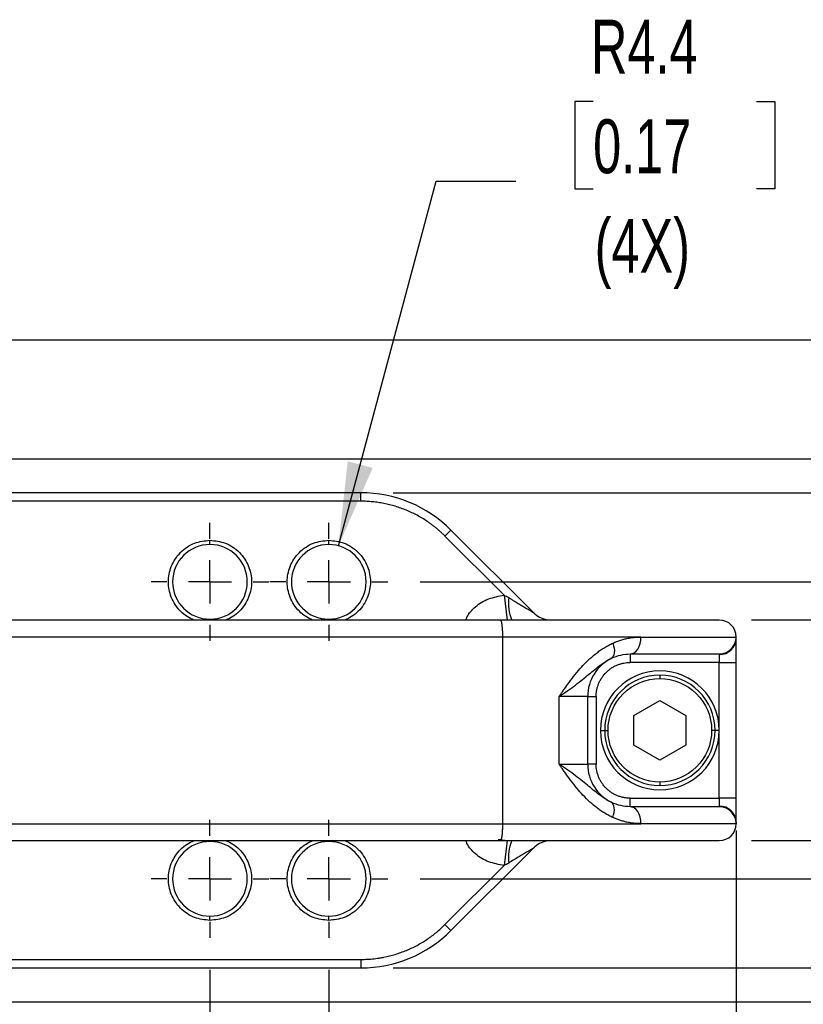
# Model space of a CAD drawing. Header units: millimetres. Extents: x 19 to 819, y 19 to 629.
# Tile 5 of 13: x 412 to 504, y 214 to 330. Entities that reach past the tile are written whole.
import ezdxf

# ---------------------------------------------------------------- set-up
doc = ezdxf.new("R2010")
doc.units = ezdxf.units.MM
doc.header["$LTSCALE"] = 3
doc.linetypes.add('CENTERX2', pattern=[20.32, 12.7, -2.54, 2.54, -2.54])
doc.layers.add('CENTER', color=40, linetype='CENTERX2')
doc.layers.add('DIMENSIONS', color=140, linetype='Continuous', lineweight=25)
doc.styles.add('SLDTEXTSTYLE0', font='TXT', dxfattribs={"width": 0.7})
doc.dimstyles.new('SLDDIMSTYLE0', dxfattribs={"dimtxt": 6.474023, "dimasz": 9.906, "dimexe": 0, "dimexo": 0.0625, "dimgap": 1.618506, "dimtad": 0, "dimtih": 1, "dimtoh": 1, "dimrnd": 1e-09, "dimzin": 4, "dimdsep": 46, "dimtxsty": 'SLDTEXTSTYLE0', "dimsah": 1, "dimcen": 0.09, "dimadec": 0, "dimazin": 1, "dimtfac": 1, "dimtofl": 0, "dimtmove": 0, "dimatfit": 3, "dimfxl": 0, "dimfrac": 2, "dimtolj": 1, "dimtzin": 12, "dimarcsym": 0})
doc.dimstyles.new('SLDDIMSTYLE1', dxfattribs={"dimtxt": 6.474023, "dimasz": 9.906, "dimexe": 0, "dimexo": 0.0625, "dimgap": 1.618506, "dimtad": 0, "dimtih": 1, "dimtoh": 1, "dimrnd": 1e-09, "dimzin": 4, "dimdsep": 46, "dimtxsty": 'SLDTEXTSTYLE0', "dimsah": 1, "dimcen": 0.09, "dimadec": 0, "dimazin": 1, "dimtfac": 1, "dimtmove": 0, "dimatfit": 0, "dimfxl": 0, "dimfrac": 2, "dimtolj": 1, "dimtzin": 12, "dimarcsym": 0})
doc.dimstyles.new('SLDDIMSTYLE2', dxfattribs={"dimtxt": 6.474023, "dimasz": 9.906, "dimexe": 0, "dimexo": 0.0625, "dimgap": 1.618506, "dimtad": 0, "dimtih": 1, "dimtoh": 1, "dimrnd": 1e-09, "dimzin": 12, "dimdsep": 46, "dimtxsty": 'SLDTEXTSTYLE0', "dimsah": 1, "dimcen": 0.09, "dimadec": 0, "dimazin": 3, "dimtfac": 1, "dimtofl": 0, "dimtmove": 0, "dimatfit": 3, "dimfxl": 0, "dimfrac": 2, "dimtolj": 1, "dimtzin": 12, "dimarcsym": 0})
doc.dimstyles.new('SLDDIMSTYLE4', dxfattribs={"dimtxt": 6.474023, "dimasz": 9.906, "dimexe": 0, "dimexo": 0.0625, "dimgap": 1.618506, "dimtad": 0, "dimtih": 1, "dimtoh": 1, "dimrnd": 1e-09, "dimzin": 12, "dimdsep": 46, "dimtxsty": 'SLDTEXTSTYLE0', "dimsah": 1, "dimcen": 0, "dimadec": 0, "dimazin": 3, "dimtfac": 1, "dimtofl": 0, "dimtmove": 0, "dimatfit": 3, "dimfxl": 0, "dimfrac": 2, "dimtolj": 1, "dimtzin": 12, "dimarcsym": 0})

# ---------------------------------------------------------------- blocks, each defined once
blk = doc.blocks.new('_D_1')
at = {"layer": 'DIMENSIONS'}
for p, q in [((523.05, 259.2), (523.05, 278.25)), ((497.97, 259.2), (532.58, 259.2)), ((513.43, 247.19), (511.26, 247.19)), ((511.26, 247.19), (511.26, 236.9)), ((532.67, 247.19), (534.84, 247.19)), ((534.84, 247.19), (534.84, 236.9)), ((511.26, 236.9), (513.43, 236.9)), ((534.84, 236.9), (532.67, 236.9)), ((497.97, 233.2), (532.58, 233.2)), ((523.05, 233.2), (523.05, 214.15))]:
    blk.add_line(p, q, dxfattribs=at)
for points in [[(523.05, 259.2), (524.57, 269.1), (521.53, 269.1)], [(523.05, 233.2), (521.53, 223.29), (524.57, 223.29)]]:
    blk.add_solid(points, dxfattribs=at)
at = {"layer": 'DIMENSIONS', "char_height": 6.35, "attachment_point": 1, "style": 'SLDTEXTSTYLE0'}
for s, insert in [('26.0', (513.43, 256.83)), ('1.02', (513.43, 245.09))]:
    blk.add_mtext(s, dxfattribs=dict(at, insert=insert))
blk = doc.blocks.new('_D_2')
at = {"layer": 'DIMENSIONS'}
for p, q in [((455.76, 274.2), (594.58, 274.2)), ((585.05, 274.2), (585.05, 259.23)), ((575.43, 247.49), (573.26, 247.49)), ((573.26, 247.49), (573.26, 237.2)), ((594.67, 247.49), (596.84, 247.49)), ((596.84, 247.49), (596.84, 237.2)), ((573.26, 237.2), (575.43, 237.2)), ((596.84, 237.2), (594.67, 237.2)), ((585.05, 218.2), (585.05, 235.75)), ((455.76, 218.2), (594.58, 218.2))]:
    blk.add_line(p, q, dxfattribs=at)
for points in [[(585.05, 274.2), (583.53, 264.29), (586.57, 264.29)], [(585.05, 218.2), (586.57, 228.1), (583.53, 228.1)]]:
    blk.add_solid(points, dxfattribs=at)
at = {"layer": 'DIMENSIONS', "char_height": 6.35, "attachment_point": 1, "style": 'SLDTEXTSTYLE0'}
for s, insert in [('56.0', (575.43, 257.12)), ('2.20', (575.43, 245.38))]:
    blk.add_mtext(s, dxfattribs=dict(at, insert=insert))
blk = doc.blocks.new('_D_3')
at = {"layer": 'DIMENSIONS'}
for p, q in [((366.06, 278.2), (625.69, 278.2)), ((616.16, 278.2), (616.16, 259.23)), ((606.54, 247.49), (604.37, 247.49)), ((604.37, 247.49), (604.37, 237.2)), ((625.78, 247.49), (627.96, 247.49)), ((627.96, 247.49), (627.96, 237.2)), ((604.37, 237.2), (606.54, 237.2)), ((627.96, 237.2), (625.78, 237.2)), ((616.16, 214.2), (616.16, 235.75)), ((366.06, 214.2), (625.69, 214.2))]:
    blk.add_line(p, q, dxfattribs=at)
for points in [[(616.16, 278.2), (614.64, 268.29), (617.69, 268.29)], [(616.16, 214.2), (617.69, 224.1), (614.64, 224.1)]]:
    blk.add_solid(points, dxfattribs=at)
at = {"layer": 'DIMENSIONS', "char_height": 6.35, "attachment_point": 1, "style": 'SLDTEXTSTYLE0'}
for s, insert in [('64.0', (606.54, 257.12)), ('2.52', (606.54, 245.38))]:
    blk.add_mtext(s, dxfattribs=dict(at, insert=insert))
blk = doc.blocks.new('_D_4')
at = {"layer": 'DIMENSIONS'}
for p, q in [((367.65, 292.2), (656.31, 292.2)), ((646.78, 292.2), (646.78, 259.23)), ((637.16, 247.49), (634.99, 247.49)), ((634.99, 247.49), (634.99, 237.2)), ((656.4, 247.49), (658.57, 247.49)), ((658.57, 247.49), (658.57, 237.2)), ((634.99, 237.2), (637.16, 237.2)), ((658.57, 237.2), (656.4, 237.2)), ((646.78, 214.2), (646.78, 235.75)), ((366.06, 214.2), (656.31, 214.2))]:
    blk.add_line(p, q, dxfattribs=at)
for points in [[(646.78, 292.2), (645.26, 282.29), (648.3, 282.29)], [(646.78, 214.2), (648.3, 224.1), (645.26, 224.1)]]:
    blk.add_solid(points, dxfattribs=at)
at = {"layer": 'DIMENSIONS', "char_height": 6.35, "attachment_point": 1, "style": 'SLDTEXTSTYLE0'}
for s, insert in [('78.0', (637.16, 257.12)), ('3.07', (637.16, 245.38))]:
    blk.add_mtext(s, dxfattribs=dict(at, insert=insert))
blk = doc.blocks.new('_D_13')
at = {"layer": 'DIMENSIONS'}
for p, q in [((496.16, 234.39), (496.16, 144.39)), ((329.97, 218.39), (329.97, 144.39)), ((329.97, 153.92), (393.72, 153.92)), ((402.49, 153.92), (400.31, 153.92)), ((400.31, 153.92), (400.31, 143.63)), ((421.73, 153.92), (423.9, 153.92)), ((423.9, 153.92), (423.9, 143.63)), ((496.16, 153.92), (430.5, 153.92)), ((400.31, 143.63), (402.49, 143.63)), ((423.9, 143.63), (421.73, 143.63))]:
    blk.add_line(p, q, dxfattribs=at)
for points in [[(329.97, 153.92), (339.88, 152.39), (339.88, 155.44)], [(496.16, 153.92), (486.25, 155.44), (486.25, 152.39)]]:
    blk.add_solid(points, dxfattribs=at)
at = {"layer": 'DIMENSIONS', "char_height": 6.35, "attachment_point": 1, "style": 'SLDTEXTSTYLE0'}
for s, insert in [('166.2', (399.79, 163.55)), ('6.54', (402.49, 151.81))]:
    blk.add_mtext(s, dxfattribs=dict(at, insert=insert))
blk = doc.blocks.new('_D_14')
at = {"layer": 'DIMENSIONS'}
for p, q in [((314.16, 234.42), (314.16, 119.2)), ((496.16, 231.39), (496.16, 119.2)), ((314.16, 128.73), (393.72, 128.73)), ((402.49, 128.73), (400.31, 128.73)), ((400.31, 128.73), (400.31, 118.44)), ((421.73, 128.73), (423.9, 128.73)), ((423.9, 128.73), (423.9, 118.44)), ((496.16, 128.73), (430.5, 128.73)), ((400.31, 118.44), (402.49, 118.44)), ((423.9, 118.44), (421.73, 118.44))]:
    blk.add_line(p, q, dxfattribs=at)
for points in [[(314.16, 128.73), (324.07, 127.2), (324.07, 130.25)], [(496.16, 128.73), (486.25, 130.25), (486.25, 127.2)]]:
    blk.add_solid(points, dxfattribs=at)
at = {"layer": 'DIMENSIONS', "char_height": 6.35, "attachment_point": 1, "style": 'SLDTEXTSTYLE0'}
for s, insert in [('182.0', (399.79, 138.36)), ('7.17', (402.49, 126.62))]:
    blk.add_mtext(s, dxfattribs=dict(at, insert=insert))
blk = doc.blocks.new('_D_15')
at = {"layer": 'DIMENSIONS'}
for p, q in [((479.3, 320.32), (477.13, 320.32)), ((477.13, 320.32), (477.13, 310.03)), ((498.54, 320.32), (500.71, 320.32)), ((500.71, 320.32), (500.71, 310.03)), ((449.3, 267.95), (460.81, 310.91)), ((460.81, 310.91), (470.19, 310.91)), ((477.13, 310.03), (479.3, 310.03)), ((500.71, 310.03), (498.54, 310.03))]:
    blk.add_line(p, q, dxfattribs=at)
blk.add_solid([(449.3, 267.95), (453.33, 277.12), (450.39, 277.91)], dxfattribs=at)
at = {"layer": 'DIMENSIONS', "char_height": 6.35, "attachment_point": 1, "style": 'SLDTEXTSTYLE0'}
for s, insert in [('R4.4', (479.05, 329.95)), ('0.17', (479.3, 318.21)), ('(4X)', (479.48, 306.47))]:
    blk.add_mtext(s, dxfattribs=dict(at, insert=insert))
blk = doc.blocks.new('_D_16')
at = {"layer": 'DIMENSIONS'}
for p, q in [((496.16, 231.39), (496.16, 180.86)), ((448.16, 217.95), (448.16, 180.86)), ((448.16, 190.39), (496.16, 190.39)), ((496.16, 190.39), (504.66, 190.39)), ((513.43, 190.39), (511.26, 190.39)), ((511.26, 190.39), (511.26, 180.1)), ((532.67, 190.39), (534.84, 190.39)), ((534.84, 190.39), (534.84, 180.1)), ((511.26, 180.1), (513.43, 180.1)), ((534.84, 180.1), (532.67, 180.1))]:
    blk.add_line(p, q, dxfattribs=at)
for points in [[(448.16, 190.39), (458.07, 188.86), (458.07, 191.91)], [(496.16, 190.39), (486.25, 191.91), (486.25, 188.86)]]:
    blk.add_solid(points, dxfattribs=at)
at = {"layer": 'DIMENSIONS', "char_height": 6.35, "attachment_point": 1, "style": 'SLDTEXTSTYLE0'}
for s, insert in [('48.0', (513.43, 200.02)), ('1.89', (513.43, 188.29))]:
    blk.add_mtext(s, dxfattribs=dict(at, insert=insert))
blk = doc.blocks.new('_D_17')
at = {"layer": 'DIMENSIONS'}
for p, q in [((434.16, 217.95), (434.16, 180.86)), ((448.16, 217.95), (448.16, 180.86)), ((390.82, 190.39), (388.64, 190.39)), ((388.64, 190.39), (388.64, 180.1)), ((410.05, 190.39), (412.23, 190.39)), ((412.23, 190.39), (412.23, 180.1)), ((434.16, 190.39), (418.83, 190.39)), ((448.16, 190.39), (467.21, 190.39)), ((388.64, 180.1), (390.82, 180.1)), ((412.23, 180.1), (410.05, 180.1))]:
    blk.add_line(p, q, dxfattribs=at)
for points in [[(434.16, 190.39), (424.25, 191.91), (424.25, 188.86)], [(448.16, 190.39), (458.07, 188.86), (458.07, 191.91)]]:
    blk.add_solid(points, dxfattribs=at)
at = {"layer": 'DIMENSIONS', "char_height": 6.35, "attachment_point": 1, "style": 'SLDTEXTSTYLE0'}
for s, insert in [('14.0', (390.82, 200.02)), ('0.55', (390.82, 188.29))]:
    blk.add_mtext(s, dxfattribs=dict(at, insert=insert))
blk = doc.blocks.new('_D_18')
at = {"layer": 'DIMENSIONS'}
for p, q in [((554.6, 263.7), (554.6, 282.75)), ((458.91, 263.7), (564.13, 263.7)), ((544.98, 246.4), (542.81, 246.4)), ((542.81, 246.4), (542.81, 236.11)), ((564.22, 246.4), (566.39, 246.4)), ((566.39, 246.4), (566.39, 236.11)), ((542.81, 236.11), (544.98, 236.11)), ((566.39, 236.11), (564.22, 236.11)), ((458.91, 228.7), (564.13, 228.7)), ((554.6, 228.7), (554.6, 209.65))]:
    blk.add_line(p, q, dxfattribs=at)
for points in [[(554.6, 263.7), (556.13, 273.6), (553.08, 273.6)], [(554.6, 228.7), (553.08, 218.79), (556.13, 218.79)]]:
    blk.add_solid(points, dxfattribs=at)
at = {"layer": 'DIMENSIONS', "char_height": 6.35, "attachment_point": 1, "style": 'SLDTEXTSTYLE0'}
for s, insert in [('35.0', (544.98, 256.04)), ('1.38', (544.98, 244.3))]:
    blk.add_mtext(s, dxfattribs=dict(at, insert=insert))
blk = doc.blocks.new('SW_CENTERMARKSYMBOL_9')
at = {"layer": 'CENTER', "color": 0}
for p, q in [((0, 5.08), (0, 6.94)), ((0, 0), (0, 2.54)), ((-5.08, 0), (-6.94, 0)), ((0, 0), (-2.54, 0)), ((0, 0), (0, -2.54)), ((0, 0), (2.54, 0)), ((5.08, 0), (6.94, 0)), ((0, -5.08), (0, -6.94))]:
    blk.add_line(p, q, dxfattribs=at)
blk = doc.blocks.new('SW_CENTERMARKSYMBOL_10')
at = {"layer": 'CENTER', "color": 0}
for p, q in [((0, 5.08), (0, 6.94)), ((0, 0), (0, 2.54)), ((-5.08, 0), (-6.94, 0)), ((0, 0), (-2.54, 0)), ((0, 0), (0, -2.54)), ((0, 0), (2.54, 0)), ((5.08, 0), (6.94, 0)), ((0, -5.08), (0, -6.94))]:
    blk.add_line(p, q, dxfattribs=at)
blk = doc.blocks.new('SW_CENTERMARKSYMBOL_11')
at = {"layer": 'CENTER', "color": 0}
for p, q in [((0, 5.08), (0, 6.94)), ((0, 0), (0, 2.54)), ((-5.08, 0), (-6.94, 0)), ((0, 0), (-2.54, 0)), ((0, 0), (0, -2.54)), ((0, 0), (2.54, 0)), ((5.08, 0), (6.94, 0)), ((0, -5.08), (0, -6.94))]:
    blk.add_line(p, q, dxfattribs=at)
blk = doc.blocks.new('SW_CENTERMARKSYMBOL_12')
at = {"layer": 'CENTER', "color": 0}
for p, q in [((0, 5.08), (0, 6.94)), ((0, 0), (0, 2.54)), ((-5.08, 0), (-6.94, 0)), ((0, 0), (-2.54, 0)), ((0, 0), (0, -2.54)), ((0, 0), (2.54, 0)), ((5.08, 0), (6.94, 0)), ((0, -5.08), (0, -6.94))]:
    blk.add_line(p, q, dxfattribs=at)

msp = doc.modelspace()

# ---------------------------------------------------------------- linework, layer by layer
for p, q in [((451.947, 274.195), (375.16, 274.195)), ((451.947, 273.195), (451.947, 274.195)), ((451.947, 273.195), (375.16, 273.195)), ((461.846, 269.095), (462.553, 269.802)), ((472.281, 260.074), (462.553, 269.802)), ((434.16, 268.095), (434.16, 268.595)), ((448.16, 268.095), (448.16, 268.595)), ((468.805, 262.136), (461.846, 269.095)), ((468.805, 262.136), (469.168, 259.181)), ((468.66, 257.195), (388.66, 257.195)), ((468.66, 235.195), (468.66, 257.195)), ((484.936, 257.195), (468.66, 257.195)), ((484.936, 257.195), (496.141, 257.195)), ((496.141, 257.195), (496.16, 257.195)), ((496.16, 257.024), (496.16, 257.195)), ((483.66, 255.195), (483.66, 254.195)), ((494.16, 254.195), (483.66, 254.195)), ((494.16, 255.138), (494.16, 254.195)), ((494.16, 254.195), (496.16, 254.195)), ((494.16, 246.195), (494.16, 254.195)), ((496.16, 238.195), (496.16, 254.195)), ((487.16, 252.695), (487.16, 252.295)), ((478.66, 250.195), (475.299, 250.195)), ((475.299, 242.195), (475.299, 250.195)), ((478.66, 242.195), (478.66, 250.195)), ((478.66, 250.195), (479.66, 250.195)), ((479.66, 250.195), (479.66, 242.195)), ((484.11, 247.956), (487.16, 249.717)), ((487.16, 249.717), (490.21, 247.956)), ((484.11, 244.435), (484.11, 247.956)), ((490.21, 247.956), (490.21, 244.435)), ((494.16, 238.195), (494.16, 246.195)), ((487.16, 242.674), (484.11, 244.435)), ((490.21, 244.435), (487.16, 242.674)), ((475.299, 242.195), (478.66, 242.195)), ((479.66, 242.195), (478.66, 242.195)), ((487.16, 240.095), (487.16, 239.695)), ((483.66, 238.195), (494.16, 238.195)), ((483.66, 237.195), (483.66, 238.195)), ((494.16, 238.195), (494.16, 237.253)), ((496.16, 238.195), (494.16, 238.195)), ((388.66, 235.195), (468.66, 235.195)), ((468.66, 235.195), (484.936, 235.195)), ((496.141, 235.195), (484.936, 235.195)), ((496.16, 235.195), (496.141, 235.195)), ((496.16, 235.195), (496.16, 235.367)), ((468.094, 233.385), (469.168, 233.21)), ((462.553, 222.589), (472.281, 232.317)), ((469.168, 233.21), (468.805, 230.255)), ((461.846, 223.296), (468.805, 230.255)), ((434.16, 223.795), (434.16, 224.295)), ((448.16, 223.795), (448.16, 224.295)), ((461.846, 223.296), (462.553, 222.589)), ((363.844, 218.195), (451.947, 218.195)), ((368.696, 219.195), (451.947, 219.195)), ((451.947, 219.195), (451.947, 218.195))]:
    msp.add_line(p, q)
at = {"flags": 128}
for points in [[(481.617, 256.469), (481.711, 256.163), (481.772, 255.865), (481.801, 255.585), (481.794, 255.329), (481.754, 255.104), (481.68, 254.917), (481.575, 254.773), (481.441, 254.676)], [(483.66, 255.195), (483.909, 255.234), (484.148, 255.348), (484.369, 255.533), (484.563, 255.781), (484.721, 256.084), (484.839, 256.43), (484.912, 256.805), (484.936, 257.195)], [(481.617, 235.922), (481.711, 236.228), (481.772, 236.525), (481.801, 236.806), (481.794, 237.062), (481.754, 237.287), (481.68, 237.474), (481.575, 237.618), (481.441, 237.715)], [(484.936, 235.195), (484.912, 235.586), (484.839, 235.961), (484.721, 236.307), (484.563, 236.61), (484.369, 236.858), (484.148, 237.043), (483.909, 237.157), (483.66, 237.195)]]:
    msp.add_lwpolyline(points, dxfattribs=at)
for centre, radius, start, end in [((451.947, 259.195), 15, 45, 90), ((434.16, 263.695), 4.4, 90, 270), ((434.16, 263.695), 4.4, 270, 90), ((448.16, 263.695), 4.4, 90, 270), ((448.16, 263.695), 4.4, 270, 90), ((474.793, 261.239), 5.474, 173.77976, 201.91912), ((474.402, 262.195), 3, 225, 258.86129), ((494.16, 257.195), 2, 0, 90), ((494.215, 257.083), 1.945, 268.36351, 358.26421), ((483.66, 250.195), 5, 116.34061, 180), ((487.16, 246.195), 7, 90, 270), ((487.16, 246.195), 7, 0, 90), ((487.16, 246.195), 6.5, 90, 270), ((487.16, 246.195), 6.5, 270, 90), ((487.16, 246.195), 7, 270, 0), ((483.66, 242.195), 5, 180, 243.65939), ((494.215, 235.308), 1.945, 1.73579, 91.63649), ((494.16, 235.195), 2, 270, 360), ((434.16, 228.695), 4.4, 90, 270), ((434.16, 228.695), 4.4, 270, 90), ((448.16, 228.695), 4.4, 90, 270), ((448.16, 228.695), 4.4, 270, 90), ((474.793, 231.152), 5.474, 158.08088, 186.22024), ((474.402, 230.195), 3, 101.1357, 135), ((451.947, 233.195), 15, 270, 315)]:
    msp.add_arc(centre, radius, start, end)
for points, knots in [([(461.846, 269.095), (461.753, 269.186), (461.569, 269.368), (461.282, 269.631), (460.989, 269.886), (460.689, 270.133), (460.382, 270.371), (460.068, 270.601), (459.474, 271.012), (458.569, 271.557), (457.313, 272.151), (456.005, 272.619), (454.885, 272.897), (453.982, 273.053), (453.306, 273.135), (452.627, 273.186), (452.174, 273.192), (451.947, 273.195)], [0, 0, 0, 0, 0.0354366, 0.0708067, 0.1061377, 0.141457, 0.1767919, 0.2121699, 0.2476181, 0.3737891, 0.5000081, 0.626179, 0.752398, 0.814363, 0.8761871, 0.9380172, 1, 1, 1, 1]), ([(432.248, 259.195), (431.986, 259.318), (431.417, 259.585), (430.672, 260.209), (430.033, 260.989), (429.442, 262.131), (429.141, 263.695), (429.442, 265.26), (430.034, 266.401), (430.67, 267.186), (431.454, 267.818), (432.595, 268.429), (433.543, 268.53), (434.16, 268.595)], [0, 0, 0, 0, 0.0647904, 0.1402423, 0.2156943, 0.2895783, 0.4268282, 0.5640781, 0.6379622, 0.7134141, 0.7888661, 0.8627501, 1, 1, 1, 1]), ([(434.16, 268.595), (434.776, 268.53), (435.724, 268.429), (436.865, 267.818), (437.649, 267.186), (438.286, 266.401), (438.878, 265.26), (439.178, 263.695), (438.877, 262.131), (438.286, 260.989), (437.648, 260.209), (436.902, 259.585), (436.334, 259.318), (436.071, 259.195)], [0, 0, 0, 0, 0.1372499, 0.2111339, 0.2865859, 0.3620378, 0.4359219, 0.5731718, 0.7104217, 0.7843057, 0.8597577, 0.9352096, 1, 1, 1, 1]), ([(446.248, 259.195), (445.986, 259.318), (445.417, 259.585), (444.672, 260.209), (444.033, 260.989), (443.442, 262.131), (443.141, 263.695), (443.442, 265.26), (444.034, 266.401), (444.67, 267.186), (445.454, 267.818), (446.595, 268.429), (447.543, 268.53), (448.16, 268.595)], [0, 0, 0, 0, 0.0647904, 0.1402423, 0.2156943, 0.2895783, 0.4268282, 0.5640781, 0.6379622, 0.7134141, 0.7888661, 0.8627501, 1, 1, 1, 1]), ([(448.16, 268.595), (448.776, 268.53), (449.724, 268.429), (450.865, 267.818), (451.649, 267.186), (452.286, 266.401), (452.878, 265.26), (453.178, 263.695), (452.877, 262.131), (452.286, 260.989), (451.648, 260.209), (450.902, 259.585), (450.334, 259.318), (450.071, 259.195)], [0, 0, 0, 0, 0.1372499, 0.2111339, 0.2865859, 0.3620378, 0.4359219, 0.5731718, 0.7104217, 0.7843057, 0.8597577, 0.9352096, 1, 1, 1, 1]), ([(464.317, 259.195), (464.354, 259.306), (464.474, 259.665), (464.856, 260.209), (465.659, 261.02), (466.992, 261.788), (468.196, 262.02), (468.805, 262.136)], [0, 0, 0, 0, 0.06229, 0.2009328, 0.3485953, 0.67067, 1, 1, 1, 1]), ([(468.805, 262.136), (468.896, 262.088), (469.081, 261.991), (469.261, 261.885), (469.351, 261.832)], [0, 0, 0, 0, 0.496452, 1, 1, 1, 1]), ([(469.351, 261.832), (469.46, 261.767), (469.668, 261.642), (469.964, 261.465), (470.229, 261.305), (470.578, 261.096), (470.984, 260.853), (471.435, 260.582), (471.794, 260.367), (472.033, 260.223), (472.166, 260.143), (472.231, 260.104), (472.273, 260.079), (472.278, 260.076), (472.281, 260.074)], [0, 0, 0, 0, 0.1031171, 0.1967304, 0.280844, 0.3554634, 0.5289668, 0.6699525, 0.7933688, 0.8860743, 0.9214781, 0.9513889, 0.9769587, 1, 1, 1, 1]), ([(468.389, 259.195), (461.85, 259.195), (455.25, 259.195), (441.986, 259.195), (435.323, 259.195), (421.997, 259.195), (415.333, 259.195), (402.07, 259.195), (395.469, 259.195), (388.93, 259.195)], [0, 0, 0, 0, 0.25, 0.25, 0.5, 0.5, 0.75, 0.75, 1, 1, 1, 1]), ([(468.66, 257.195), (468.66, 257.244), (468.659, 257.341), (468.657, 257.488), (468.653, 257.637), (468.648, 257.787), (468.641, 257.935), (468.632, 258.082), (468.622, 258.224), (468.609, 258.36), (468.596, 258.49), (468.582, 258.603), (468.566, 258.708), (468.549, 258.812), (468.527, 258.922), (468.499, 259.029), (468.466, 259.118), (468.429, 259.183), (468.402, 259.191), (468.389, 259.195)], [0, 0, 0, 0, 0.0459264, 0.0930582, 0.1413097, 0.1905781, 0.2407439, 0.2916725, 0.3432152, 0.3952118, 0.4474934, 0.4998852, 0.5416009, 0.5943874, 0.6579021, 0.7314951, 0.8141164, 0.9042634, 1, 1, 1, 1]), ([(494.16, 259.195), (494.16, 259.195), (494.025, 259.195), (493.444, 259.195), (492.997, 259.195), (491.771, 259.195), (490.992, 259.195), (489.117, 259.195), (488.02, 259.195), (485.562, 259.195), (484.2, 259.195), (481.29, 259.195), (479.742, 259.195), (476.554, 259.195), (474.915, 259.195), (471.634, 259.195), (469.993, 259.195), (468.389, 259.195)], [0, 0, 0, 0, 0.125, 0.125, 0.25, 0.25, 0.375, 0.375, 0.5, 0.5, 0.625, 0.625, 0.75, 0.75, 0.875, 0.875, 1, 1, 1, 1]), ([(475.299, 250.195), (475.428, 250.38), (475.649, 250.696), (476.091, 251.327), (476.646, 252.096), (477.355, 253.001), (478.113, 253.867), (478.905, 254.65), (479.622, 255.248), (480.215, 255.675), (480.677, 255.972), (481.144, 256.24), (481.459, 256.393), (481.617, 256.469)], [0, 0, 0, 0, 0.0720511, 0.1235781, 0.2471985, 0.3773724, 0.4957977, 0.6234293, 0.7459536, 0.8103743, 0.8740666, 0.9372128, 1, 1, 1, 1]), ([(481.617, 256.469), (481.693, 256.503), (481.847, 256.573), (482.079, 256.666), (482.315, 256.753), (482.553, 256.832), (482.793, 256.904), (483.036, 256.967), (483.382, 257.047), (483.832, 257.125), (484.386, 257.185), (484.752, 257.192), (484.936, 257.195)], [0, 0, 0, 0, 0.069341, 0.1391652, 0.2095359, 0.2805149, 0.3521624, 0.4245369, 0.4976952, 0.6618501, 0.8291044, 1, 1, 1, 1]), ([(494.143, 255.195), (494.378, 255.195), (494.632, 255.238), (495.124, 255.433), (495.361, 255.586), (495.751, 255.977), (495.904, 256.213), (496.098, 256.705), (496.141, 256.96), (496.141, 257.195)], [0, 0, 0, 0, 0.25, 0.25, 0.5, 0.5, 0.75, 0.75, 1, 1, 1, 1]), ([(496.16, 254.195), (496.16, 254.484), (496.16, 254.787), (496.16, 255.379), (496.16, 255.668), (496.16, 256.187), (496.16, 256.416), (496.16, 256.787), (496.16, 256.928), (496.16, 257.024)], [0, 0, 0, 0, 0.25, 0.25, 0.5, 0.5, 0.75, 0.75, 1, 1, 1, 1]), ([(475.299, 250.195), (475.643, 250.421), (475.98, 250.648), (476.623, 251.096), (476.93, 251.319), (477.803, 251.975), (478.319, 252.399), (479.278, 253.193), (479.717, 253.555), (480.364, 254.03), (480.578, 254.177), (481.008, 254.447), (481.226, 254.57), (481.441, 254.676)], [0, 0, 0, 0, 0.125, 0.125, 0.25, 0.25, 0.5, 0.5, 0.75, 0.75, 0.875, 0.875, 1, 1, 1, 1]), ([(479.66, 250.195), (479.661, 250.259), (479.662, 250.385), (479.676, 250.573), (479.698, 250.76), (479.728, 250.945), (479.768, 251.129), (479.816, 251.31), (479.874, 251.49), (479.964, 251.735), (480.102, 252.039), (480.307, 252.39), (480.549, 252.722), (480.826, 253.029), (481.133, 253.306), (481.465, 253.548), (481.816, 253.753), (482.177, 253.917), (482.543, 254.043), (482.909, 254.131), (483.282, 254.185), (483.533, 254.192), (483.66, 254.195)], [0, 0, 0, 0, 0.03023196, 0.06026528, 0.09016632, 0.12000234, 0.14984103, 0.17975006, 0.20979665, 0.24004706, 0.30431635, 0.36867126, 0.43430808, 0.50003235, 0.56566917, 0.63139345, 0.69566274, 0.76001766, 0.82026737, 0.87998764, 0.93971857, 1, 1, 1, 1]), ([(481.441, 254.676), (481.81, 254.859), (482.182, 254.987), (482.924, 255.156), (483.297, 255.195), (483.66, 255.195)], [0, 0, 0, 0, 0.5, 0.5, 1, 1, 1, 1]), ([(483.66, 255.195), (485.185, 255.195), (486.614, 255.195), (489.159, 255.195), (490.274, 255.195), (492.101, 255.195), (492.813, 255.195), (493.799, 255.195), (494.074, 255.195), (494.143, 255.195)], [0, 0, 0, 0, 0.25, 0.25, 0.5, 0.5, 0.75, 0.75, 1, 1, 1, 1]), ([(487.16, 240.095), (485.542, 240.095), (483.99, 240.738), (481.702, 243.026), (481.06, 244.578), (481.06, 247.813), (481.702, 249.365), (483.99, 251.653), (485.542, 252.295), (487.16, 252.295)], [0, 0, 0, 0, 0.25, 0.25, 0.5, 0.5, 0.75, 0.75, 1, 1, 1, 1]), ([(487.16, 252.295), (488.778, 252.295), (490.329, 251.653), (492.617, 249.365), (493.26, 247.813), (493.26, 244.578), (492.617, 243.026), (490.329, 240.738), (488.778, 240.095), (487.16, 240.095)], [0, 0, 0, 0, 0.25, 0.25, 0.5, 0.5, 0.75, 0.75, 1, 1, 1, 1]), ([(480.16, 246.195), (480.16, 246.195), (480.177, 246.195), (480.255, 246.195), (480.316, 246.195), (480.472, 246.195), (480.567, 246.195), (480.764, 246.195), (480.865, 246.195), (480.96, 246.195)], [0, 0, 0, 0, 0.25, 0.25, 0.5, 0.5, 0.75, 0.75, 1, 1, 1, 1]), ([(494.16, 246.195), (494.16, 246.195), (494.143, 246.195), (494.065, 246.195), (494.004, 246.195), (493.847, 246.195), (493.753, 246.195), (493.556, 246.195), (493.454, 246.195), (493.36, 246.195)], [0, 0, 0, 0, 0.25, 0.25, 0.5, 0.5, 0.75, 0.75, 1, 1, 1, 1]), ([(481.441, 237.715), (481.227, 237.82), (481.011, 237.942), (480.582, 238.211), (480.368, 238.358), (479.935, 238.675), (479.717, 238.845), (479.268, 239.206), (479.038, 239.397), (478.321, 239.99), (477.806, 240.414), (476.932, 241.071), (476.624, 241.294), (475.98, 241.743), (475.644, 241.969), (475.299, 242.195)], [0, 0, 0, 0, 0.125, 0.125, 0.25, 0.25, 0.375, 0.375, 0.5, 0.5, 0.75, 0.75, 0.875, 0.875, 1, 1, 1, 1]), ([(481.617, 235.922), (481.538, 235.959), (481.381, 236.034), (481.147, 236.155), (480.914, 236.284), (480.681, 236.42), (480.45, 236.565), (480.22, 236.717), (479.992, 236.877), (479.552, 237.201), (478.907, 237.739), (478.115, 238.522), (477.356, 239.389), (476.647, 240.294), (476.092, 241.063), (475.649, 241.694), (475.428, 242.011), (475.299, 242.195)], [0, 0, 0, 0, 0.0312884, 0.0626429, 0.0940869, 0.1256439, 0.157337, 0.1891888, 0.221222, 0.2534586, 0.3762274, 0.5041292, 0.6224804, 0.7525682, 0.8763635, 0.9279115, 1, 1, 1, 1]), ([(483.66, 238.195), (483.596, 238.196), (483.47, 238.198), (483.282, 238.212), (483.095, 238.233), (482.91, 238.264), (482.727, 238.304), (482.545, 238.352), (482.365, 238.409), (482.12, 238.5), (481.817, 238.638), (481.465, 238.843), (481.133, 239.085), (480.826, 239.362), (480.549, 239.669), (480.308, 240), (480.102, 240.352), (479.938, 240.713), (479.812, 241.078), (479.724, 241.445), (479.67, 241.818), (479.663, 242.069), (479.66, 242.195)], [0, 0, 0, 0, 0.030232, 0.0602653, 0.0901663, 0.1200023, 0.149841, 0.1797501, 0.2097966, 0.2400471, 0.3043163, 0.3686713, 0.4343081, 0.5000323, 0.5656692, 0.6313934, 0.6956627, 0.7600177, 0.8202674, 0.8799876, 0.9397186, 1, 1, 1, 1]), ([(496.16, 235.367), (496.16, 235.463), (496.16, 235.604), (496.16, 235.975), (496.16, 236.204), (496.16, 236.723), (496.16, 237.012), (496.16, 237.604), (496.16, 237.907), (496.16, 238.195)], [0, 0, 0, 0, 0.25, 0.25, 0.5, 0.5, 0.75, 0.75, 1, 1, 1, 1]), ([(483.66, 237.195), (483.297, 237.195), (482.93, 237.234), (482.188, 237.402), (481.81, 237.532), (481.441, 237.715)], [0, 0, 0, 0, 0.5, 0.5, 1, 1, 1, 1]), ([(494.143, 237.195), (494.074, 237.195), (493.799, 237.195), (492.813, 237.195), (492.101, 237.195), (490.274, 237.195), (489.159, 237.195), (486.614, 237.195), (485.185, 237.195), (483.66, 237.195)], [0, 0, 0, 0, 0.25, 0.25, 0.5, 0.5, 0.75, 0.75, 1, 1, 1, 1]), ([(496.141, 235.195), (496.141, 235.431), (496.098, 235.685), (495.904, 236.178), (495.751, 236.414), (495.361, 236.805), (495.124, 236.958), (494.632, 237.152), (494.378, 237.195), (494.143, 237.195)], [0, 0, 0, 0, 0.25, 0.25, 0.5, 0.5, 0.75, 0.75, 1, 1, 1, 1]), ([(484.936, 235.195), (484.844, 235.196), (484.661, 235.198), (484.385, 235.213), (484.109, 235.237), (483.835, 235.27), (483.562, 235.313), (483.237, 235.376), (482.862, 235.465), (482.439, 235.593), (482.024, 235.742), (481.752, 235.862), (481.617, 235.922)], [0, 0, 0, 0, 0.0854887, 0.1700146, 0.253641, 0.3364339, 0.4184606, 0.499791, 0.6279579, 0.7538329, 0.8777353, 1, 1, 1, 1]), ([(468.389, 233.195), (468.395, 233.196), (468.408, 233.198), (468.427, 233.214), (468.445, 233.237), (468.462, 233.268), (468.478, 233.305), (468.493, 233.346), (468.507, 233.391), (468.519, 233.438), (468.53, 233.485), (468.54, 233.532), (468.548, 233.577), (468.556, 233.619), (468.562, 233.658), (468.568, 233.692), (468.572, 233.722), (468.576, 233.747), (468.578, 233.766), (468.588, 233.841), (468.605, 233.984), (468.626, 234.211), (468.641, 234.453), (468.652, 234.701), (468.659, 234.95), (468.659, 235.115), (468.66, 235.195)], [0, 0, 0, 0, 0.04553748, 0.08985651, 0.13271105, 0.17387498, 0.21314516, 0.25034323, 0.28531627, 0.3179363, 0.34809889, 0.37572121, 0.40073946, 0.42310622, 0.44278761, 0.4597606, 0.4740105, 0.48552868, 0.49431069, 0.5003546, 0.58757523, 0.674169, 0.75935783, 0.84243792, 0.92281043, 1, 1, 1, 1]), ([(496.16, 235.367), (496.16, 235.349), (496.159, 235.313), (496.158, 235.27), (496.155, 235.237), (496.152, 235.213), (496.147, 235.198), (496.143, 235.196), (496.141, 235.195)], [0, 0, 0, 0, 0.1669424, 0.3331389, 0.4990655, 0.6652011, 0.8320222, 1, 1, 1, 1]), ([(388.93, 233.195), (395.469, 233.195), (402.07, 233.195), (415.333, 233.195), (421.997, 233.195), (435.323, 233.195), (441.986, 233.195), (455.25, 233.195), (461.85, 233.195), (468.389, 233.195)], [0, 0, 0, 0, 0.25, 0.25, 0.5, 0.5, 0.75, 0.75, 1, 1, 1, 1]), ([(434.16, 223.795), (433.543, 223.861), (432.595, 223.962), (431.454, 224.573), (430.67, 225.205), (430.034, 225.99), (429.442, 227.131), (429.141, 228.696), (429.442, 230.26), (430.033, 231.402), (430.672, 232.182), (431.417, 232.806), (431.986, 233.072), (432.248, 233.195)], [0, 0, 0, 0, 0.1372499, 0.2111339, 0.2865859, 0.3620378, 0.4359219, 0.5731718, 0.7104217, 0.7843057, 0.8597577, 0.9352096, 1, 1, 1, 1]), ([(436.071, 233.195), (436.334, 233.072), (436.902, 232.806), (437.648, 232.182), (438.286, 231.402), (438.877, 230.26), (439.178, 228.696), (438.878, 227.131), (438.286, 225.99), (437.649, 225.205), (436.865, 224.573), (435.724, 223.962), (434.776, 223.861), (434.16, 223.795)], [0, 0, 0, 0, 0.0647904, 0.1402423, 0.2156943, 0.2895783, 0.4268282, 0.5640781, 0.6379622, 0.7134141, 0.7888661, 0.8627501, 1, 1, 1, 1]), ([(448.16, 223.795), (447.543, 223.861), (446.595, 223.962), (445.454, 224.573), (444.67, 225.205), (444.034, 225.99), (443.442, 227.131), (443.141, 228.696), (443.442, 230.26), (444.033, 231.402), (444.672, 232.182), (445.417, 232.806), (445.986, 233.072), (446.248, 233.195)], [0, 0, 0, 0, 0.1372499, 0.2111339, 0.2865859, 0.3620378, 0.4359219, 0.5731718, 0.7104217, 0.7843057, 0.8597577, 0.9352096, 1, 1, 1, 1]), ([(450.071, 233.195), (450.334, 233.072), (450.902, 232.806), (451.648, 232.182), (452.286, 231.402), (452.877, 230.26), (453.178, 228.696), (452.878, 227.131), (452.286, 225.99), (451.649, 225.205), (450.865, 224.573), (449.724, 223.962), (448.776, 223.861), (448.16, 223.795)], [0, 0, 0, 0, 0.0647904, 0.1402423, 0.2156943, 0.2895783, 0.4268282, 0.5640781, 0.6379622, 0.7134141, 0.7888661, 0.8627501, 1, 1, 1, 1]), ([(468.805, 230.255), (468.196, 230.371), (466.992, 230.602), (465.659, 231.371), (464.856, 232.182), (464.474, 232.726), (464.354, 233.084), (464.317, 233.195)], [0, 0, 0, 0, 0.3293291, 0.651403, 0.7989707, 0.9377072, 1, 1, 1, 1]), ([(468.389, 233.195), (469.993, 233.195), (471.634, 233.195), (474.915, 233.195), (476.554, 233.195), (479.742, 233.195), (481.29, 233.195), (484.2, 233.195), (485.562, 233.195), (488.02, 233.195), (489.117, 233.195), (490.992, 233.195), (491.771, 233.195), (492.997, 233.195), (493.444, 233.195), (494.025, 233.195), (494.16, 233.195), (494.16, 233.195)], [0, 0, 0, 0, 0.125, 0.125, 0.25, 0.25, 0.375, 0.375, 0.5, 0.5, 0.625, 0.625, 0.75, 0.75, 0.875, 0.875, 1, 1, 1, 1]), ([(472.281, 232.317), (472.28, 232.316), (472.279, 232.315), (472.265, 232.307), (472.245, 232.295), (472.215, 232.277), (472.178, 232.255), (472.133, 232.228), (472.02, 232.16), (471.793, 232.024), (471.435, 231.809), (470.984, 231.538), (470.49, 231.242), (469.934, 230.908), (469.559, 230.683), (469.351, 230.559)], [0, 0, 0, 0, 0.01302906, 0.02656658, 0.04103521, 0.05678283, 0.07408033, 0.09313258, 0.11409307, 0.20677673, 0.33017986, 0.47113285, 0.64461809, 0.80330756, 1, 1, 1, 1]), ([(469.351, 230.559), (469.261, 230.506), (469.081, 230.4), (468.896, 230.303), (468.805, 230.255)], [0, 0, 0, 0, 0.50354797, 1, 1, 1, 1]), ([(451.947, 219.195), (452.076, 219.196), (452.336, 219.199), (452.724, 219.215), (453.112, 219.242), (453.499, 219.28), (453.884, 219.328), (454.269, 219.388), (454.979, 219.517), (456.004, 219.772), (457.313, 220.24), (458.569, 220.834), (459.557, 221.429), (460.306, 221.958), (460.842, 222.378), (461.358, 222.821), (461.683, 223.138), (461.846, 223.296)], [0, 0, 0, 0, 0.03543657, 0.07080672, 0.10613774, 0.14145701, 0.17679192, 0.21216987, 0.24761811, 0.37378909, 0.50000807, 0.62617905, 0.75239802, 0.81436298, 0.87618709, 0.93801716, 1, 1, 1, 1])]:
    msp.add_open_spline(points, degree=3, knots=knots)
for points in [[(496.16, 257.024), (496.16, 257.138), (496.154, 257.195), (496.141, 257.195)], [(494.143, 255.195), (494.154, 255.195), (494.16, 255.176), (494.16, 255.138)], [(494.16, 237.253), (494.16, 237.215), (494.154, 237.195), (494.143, 237.195)]]:
    msp.add_open_spline(points, degree=3)

# ---------------------------------------------------------------- block references
at = {"layer": 'CENTER'}
for name, p in [('SW_CENTERMARKSYMBOL_9', (434.16, 263.695)), ('SW_CENTERMARKSYMBOL_10', (448.16, 263.695)), ('SW_CENTERMARKSYMBOL_12', (434.16, 228.695)), ('SW_CENTERMARKSYMBOL_11', (448.16, 228.695))]:
    msp.add_blockref(name, p, dxfattribs=at)

# ---------------------------------------------------------------- dimensions: what is measured, and where the dimension line sits
at = {"layer": 'DIMENSIONS'}
dim = msp.add_radius_dim(center=(448.16, 263.695), mpoint=(449.299, 267.946), text='<>\\P(4X)', dimstyle='SLDDIMSTYLE4', dxfattribs=at)
dim.commit()
dim.dimension.update_dxf_attribs({"geometry": '_D_15', "text_midpoint": (488.921, 314.26), "dimtype": 164})
for base, p1, p2, dimstyle, picture, middle in [((646.78, 214.195), (363.844, 292.195), (362.255, 214.195), 'SLDDIMSTYLE0', '_D_4', (646.78, 247.487)), ((554.601, 263.695), (455.1, 228.695), (455.1, 263.695), 'SLDDIMSTYLE1', '_D_18', (554.601, 246.402)), ((616.162, 214.195), (362.255, 278.195), (362.255, 214.195), 'SLDDIMSTYLE0', '_D_3', (616.162, 247.487)), ((523.051, 233.195), (494.16, 259.195), (494.16, 233.195), 'SLDDIMSTYLE1', '_D_1', (523.051, 247.19)), ((585.051, 218.195), (451.947, 274.195), (451.947, 218.195), 'SLDDIMSTYLE0', '_D_2', (585.051, 247.487))]:
    dim = msp.add_linear_dim(base=base, p1=p1, p2=p2, angle=90, dimstyle=dimstyle, dxfattribs=at)
    dim.commit()
    dim.dimension.update_dxf_attribs({"geometry": picture, "text_midpoint": middle, "dimtype": 160})
for base, p1, p2, dimstyle, picture, middle in [((314.16, 128.728), (496.16, 235.195), (314.16, 238.23), 'SLDDIMSTYLE0', '_D_14', (412.107, 128.728)), ((496.16, 153.918), (329.972, 222.195), (496.16, 238.195), 'SLDDIMSTYLE2', '_D_13', (412.107, 153.918)), ((448.16, 190.389), (496.16, 235.195), (448.16, 221.755), 'SLDDIMSTYLE0', '_D_16', (523.051, 190.389)), ((434.16, 190.389), (448.16, 221.755), (434.16, 221.755), 'SLDDIMSTYLE1', '_D_17', (400.435, 190.389))]:
    dim = msp.add_linear_dim(base=base, p1=p1, p2=p2, dimstyle=dimstyle, dxfattribs=at)
    dim.commit()
    dim.dimension.update_dxf_attribs({"geometry": picture, "text_midpoint": middle, "dimtype": 160})

doc.saveas('drawing.dxf')
